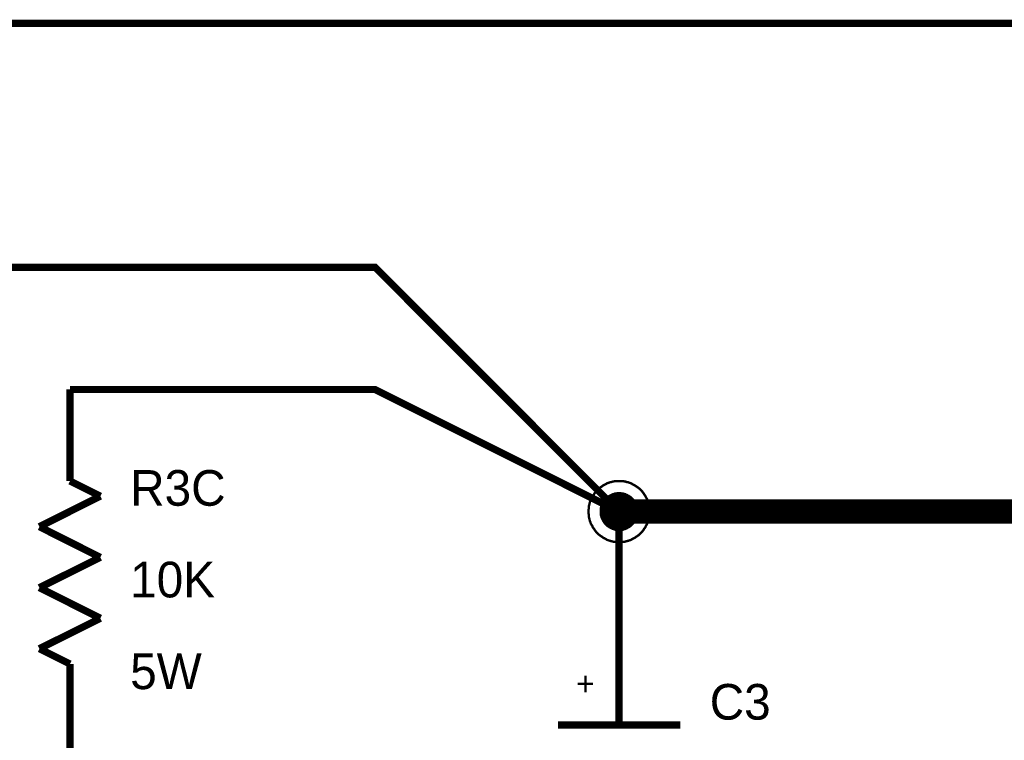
# Model space of a CAD drawing. Extents: x 0 to 22, y 0 to 17.
# Tile 21 of 62: x 6.6 to 8.2, y 12.2 to 13.4. Entities that reach past the tile are written whole.
import ezdxf

# ---------------------------------------------------------------- set-up
doc = ezdxf.new("R2010")
doc.units = 0
doc.layers.add('SHEET', color=255, linetype='CONTINUOUS')

msp = doc.modelspace()

# ---------------------------------------------------------------- linework, layer by layer
at = {"layer": 'SHEET'}
for points, const_width in [([(10.6002, 12.6999), (10.6002, 13.3998), (5.0005, 13.3998), (5.0005, 12.5997), (4.6007, 12.5997)], 0.0118), ([(6.0004, 12.7997), (6.0004, 13), (7.2006, 13), (7.6004, 12.5997)], 0.0118), ([(6.7005, 12.6498), (6.7005, 12.7999)], 0.0118), ([(7.6004, 12.5), (7.6004, 12.5997), (7.2006, 12.7997), (6.7007, 12.7997)], 0.0118), ([(6.7503, 12.625), (6.7005, 12.6498)], 0.0118), ([(7.5503, 12.5997), (7.5503, 12.6023), (7.5508, 12.6048), (7.5508, 12.6073), (7.5512, 12.6098), (7.552, 12.6123), (7.5524, 12.6148), (7.5533, 12.6169), (7.5541, 12.6194), (7.5554, 12.6215), (7.5566, 12.6235), (7.5574, 12.6256), (7.5591, 12.6277), (7.5604, 12.6298), (7.5616, 12.6315), (7.5633, 12.6336), (7.565, 12.6352), (7.5666, 12.6369), (7.5687, 12.6386), (7.5704, 12.6398), (7.5725, 12.6411), (7.5746, 12.6427), (7.5766, 12.6436), (7.5787, 12.6448), (7.5808, 12.6461), (7.5833, 12.6469), (7.5854, 12.6477), (7.5879, 12.6482), (7.5904, 12.649), (7.5929, 12.6494), (7.5954, 12.6494), (7.5979, 12.6498), (7.6004, 12.6498)], 0.0039), ([(7.5503, 12.5997), (7.5503, 12.6023), (7.5508, 12.6048), (7.5508, 12.6073), (7.5512, 12.6098), (7.552, 12.6123), (7.5524, 12.6148), (7.5533, 12.6169), (7.5541, 12.6194), (7.5554, 12.6215), (7.5566, 12.6235), (7.5574, 12.6256), (7.5591, 12.6277), (7.5604, 12.6298), (7.5616, 12.6315), (7.5633, 12.6336), (7.565, 12.6352), (7.5666, 12.6369), (7.5687, 12.6386), (7.5704, 12.6398), (7.5725, 12.6411), (7.5746, 12.6427), (7.5766, 12.6436), (7.5787, 12.6448), (7.5808, 12.6461), (7.5833, 12.6469), (7.5854, 12.6477), (7.5879, 12.6482), (7.5904, 12.649), (7.5929, 12.6494), (7.5954, 12.6494), (7.5979, 12.6498), (7.6004, 12.6498)], 0.0039), ([(7.5503, 12.5997), (7.5503, 12.6023), (7.5508, 12.6048), (7.5508, 12.6073), (7.5512, 12.6098), (7.552, 12.6123), (7.5524, 12.6148), (7.5533, 12.6169), (7.5541, 12.6194), (7.5554, 12.6215), (7.5566, 12.6235), (7.5574, 12.6256), (7.5591, 12.6277), (7.5604, 12.6298), (7.5616, 12.6315), (7.5633, 12.6336), (7.565, 12.6352), (7.5666, 12.6369), (7.5687, 12.6386), (7.5704, 12.6398), (7.5725, 12.6411), (7.5746, 12.6427), (7.5766, 12.6436), (7.5787, 12.6448), (7.5808, 12.6461), (7.5833, 12.6469), (7.5854, 12.6477), (7.5879, 12.6482), (7.5904, 12.649), (7.5929, 12.6494), (7.5954, 12.6494), (7.5979, 12.6498), (7.6004, 12.6498)], 0.0039), ([(7.5503, 12.5997), (7.5503, 12.6023), (7.5508, 12.6048), (7.5508, 12.6073), (7.5512, 12.6098), (7.552, 12.6123), (7.5524, 12.6148), (7.5533, 12.6169), (7.5541, 12.6194), (7.5554, 12.6215), (7.5566, 12.6235), (7.5574, 12.6256), (7.5591, 12.6277), (7.5604, 12.6298), (7.5616, 12.6315), (7.5633, 12.6336), (7.565, 12.6352), (7.5666, 12.6369), (7.5687, 12.6386), (7.5704, 12.6398), (7.5725, 12.6411), (7.5746, 12.6427), (7.5766, 12.6436), (7.5787, 12.6448), (7.5808, 12.6461), (7.5833, 12.6469), (7.5854, 12.6477), (7.5879, 12.6482), (7.5904, 12.649), (7.5929, 12.6494), (7.5954, 12.6494), (7.5979, 12.6498), (7.6004, 12.6498)], 0.0039), ([(7.5503, 12.5997), (7.5503, 12.6023), (7.5508, 12.6048), (7.5508, 12.6073), (7.5512, 12.6098), (7.552, 12.6123), (7.5524, 12.6148), (7.5533, 12.6169), (7.5541, 12.6194), (7.5554, 12.6215), (7.5566, 12.6235), (7.5574, 12.6256), (7.5591, 12.6277), (7.5604, 12.6298), (7.5616, 12.6315), (7.5633, 12.6336), (7.565, 12.6352), (7.5666, 12.6369), (7.5687, 12.6386), (7.5704, 12.6398), (7.5725, 12.6411), (7.5746, 12.6427), (7.5766, 12.6436), (7.5787, 12.6448), (7.5808, 12.6461), (7.5833, 12.6469), (7.5854, 12.6477), (7.5879, 12.6482), (7.5904, 12.649), (7.5929, 12.6494), (7.5954, 12.6494), (7.5979, 12.6498), (7.6004, 12.6498)], 0.0039), ([(7.5503, 12.5997), (7.5503, 12.6023), (7.5508, 12.6048), (7.5508, 12.6073), (7.5512, 12.6098), (7.552, 12.6123), (7.5524, 12.6148), (7.5533, 12.6169), (7.5541, 12.6194), (7.5554, 12.6215), (7.5566, 12.6235), (7.5574, 12.6256), (7.5591, 12.6277), (7.5604, 12.6298), (7.5616, 12.6315), (7.5633, 12.6336), (7.565, 12.6352), (7.5666, 12.6369), (7.5687, 12.6386), (7.5704, 12.6398), (7.5725, 12.6411), (7.5746, 12.6427), (7.5766, 12.6436), (7.5787, 12.6448), (7.5808, 12.6461), (7.5833, 12.6469), (7.5854, 12.6477), (7.5879, 12.6482), (7.5904, 12.649), (7.5929, 12.6494), (7.5954, 12.6494), (7.5979, 12.6498), (7.6004, 12.6498)], 0.0039), ([(7.6004, 12.6498), (7.6004, 12.6498)], 0.0039), ([(7.6004, 12.6498), (7.6029, 12.6498), (7.6054, 12.6494), (7.6079, 12.6494), (7.6104, 12.649), (7.6129, 12.6482), (7.6154, 12.6477), (7.6175, 12.6469), (7.62, 12.6461), (7.6221, 12.6448), (7.6242, 12.6436), (7.6263, 12.6427), (7.6284, 12.6411), (7.6305, 12.6398), (7.6321, 12.6386), (7.6342, 12.6369), (7.6359, 12.6352), (7.6376, 12.6336), (7.6392, 12.6315), (7.6405, 12.6298), (7.6417, 12.6277), (7.6434, 12.6256), (7.6442, 12.6235), (7.6455, 12.6215), (7.6467, 12.6194), (7.6476, 12.6169), (7.6484, 12.6148), (7.6488, 12.6123), (7.6497, 12.6098), (7.6501, 12.6073), (7.6501, 12.6048), (7.6505, 12.6023), (7.6505, 12.5997)], 0.0039), ([(7.6004, 12.6498), (7.6004, 12.6498)], 0.0039), ([(7.6004, 12.6498), (7.6029, 12.6498), (7.6054, 12.6494), (7.6079, 12.6494), (7.6104, 12.649), (7.6129, 12.6482), (7.6154, 12.6477), (7.6175, 12.6469), (7.62, 12.6461), (7.6221, 12.6448), (7.6242, 12.6436), (7.6263, 12.6427), (7.6284, 12.6411), (7.6305, 12.6398), (7.6321, 12.6386), (7.6342, 12.6369), (7.6359, 12.6352), (7.6376, 12.6336), (7.6392, 12.6315), (7.6405, 12.6298), (7.6417, 12.6277), (7.6434, 12.6256), (7.6442, 12.6235), (7.6455, 12.6215), (7.6467, 12.6194), (7.6476, 12.6169), (7.6484, 12.6148), (7.6488, 12.6123), (7.6497, 12.6098), (7.6501, 12.6073), (7.6501, 12.6048), (7.6505, 12.6023), (7.6505, 12.5997)], 0.0039), ([(7.6004, 12.6498), (7.6004, 12.6498)], 0.0039), ([(7.6004, 12.6498), (7.6029, 12.6498), (7.6054, 12.6494), (7.6079, 12.6494), (7.6104, 12.649), (7.6129, 12.6482), (7.6154, 12.6477), (7.6175, 12.6469), (7.62, 12.6461), (7.6221, 12.6448), (7.6242, 12.6436), (7.6263, 12.6427), (7.6284, 12.6411), (7.6305, 12.6398), (7.6321, 12.6386), (7.6342, 12.6369), (7.6359, 12.6352), (7.6376, 12.6336), (7.6392, 12.6315), (7.6405, 12.6298), (7.6417, 12.6277), (7.6434, 12.6256), (7.6442, 12.6235), (7.6455, 12.6215), (7.6467, 12.6194), (7.6476, 12.6169), (7.6484, 12.6148), (7.6488, 12.6123), (7.6497, 12.6098), (7.6501, 12.6073), (7.6501, 12.6048), (7.6505, 12.6023), (7.6505, 12.5997)], 0.0039), ([(7.6004, 12.6498), (7.6004, 12.6498)], 0.0039), ([(7.6004, 12.6498), (7.6029, 12.6498), (7.6054, 12.6494), (7.6079, 12.6494), (7.6104, 12.649), (7.6129, 12.6482), (7.6154, 12.6477), (7.6175, 12.6469), (7.62, 12.6461), (7.6221, 12.6448), (7.6242, 12.6436), (7.6263, 12.6427), (7.6284, 12.6411), (7.6305, 12.6398), (7.6321, 12.6386), (7.6342, 12.6369), (7.6359, 12.6352), (7.6376, 12.6336), (7.6392, 12.6315), (7.6405, 12.6298), (7.6417, 12.6277), (7.6434, 12.6256), (7.6442, 12.6235), (7.6455, 12.6215), (7.6467, 12.6194), (7.6476, 12.6169), (7.6484, 12.6148), (7.6488, 12.6123), (7.6497, 12.6098), (7.6501, 12.6073), (7.6501, 12.6048), (7.6505, 12.6023), (7.6505, 12.5997)], 0.0039), ([(7.6004, 12.6498), (7.6004, 12.6498)], 0.0039), ([(7.6004, 12.6498), (7.6029, 12.6498), (7.6054, 12.6494), (7.6079, 12.6494), (7.6104, 12.649), (7.6129, 12.6482), (7.6154, 12.6477), (7.6175, 12.6469), (7.62, 12.6461), (7.6221, 12.6448), (7.6242, 12.6436), (7.6263, 12.6427), (7.6284, 12.6411), (7.6305, 12.6398), (7.6321, 12.6386), (7.6342, 12.6369), (7.6359, 12.6352), (7.6376, 12.6336), (7.6392, 12.6315), (7.6405, 12.6298), (7.6417, 12.6277), (7.6434, 12.6256), (7.6442, 12.6235), (7.6455, 12.6215), (7.6467, 12.6194), (7.6476, 12.6169), (7.6484, 12.6148), (7.6488, 12.6123), (7.6497, 12.6098), (7.6501, 12.6073), (7.6501, 12.6048), (7.6505, 12.6023), (7.6505, 12.5997)], 0.0039), ([(7.6004, 12.6498), (7.6004, 12.6498)], 0.0039), ([(7.6004, 12.6498), (7.6029, 12.6498), (7.6054, 12.6494), (7.6079, 12.6494), (7.6104, 12.649), (7.6129, 12.6482), (7.6154, 12.6477), (7.6175, 12.6469), (7.62, 12.6461), (7.6221, 12.6448), (7.6242, 12.6436), (7.6263, 12.6427), (7.6284, 12.6411), (7.6305, 12.6398), (7.6321, 12.6386), (7.6342, 12.6369), (7.6359, 12.6352), (7.6376, 12.6336), (7.6392, 12.6315), (7.6405, 12.6298), (7.6417, 12.6277), (7.6434, 12.6256), (7.6442, 12.6235), (7.6455, 12.6215), (7.6467, 12.6194), (7.6476, 12.6169), (7.6484, 12.6148), (7.6488, 12.6123), (7.6497, 12.6098), (7.6501, 12.6073), (7.6501, 12.6048), (7.6505, 12.6023), (7.6505, 12.5997)], 0.0039), ([(6.6504, 12.5749), (6.7503, 12.625)], 0.0118), ([(7.5704, 12.5997), (7.5704, 12.6014), (7.5704, 12.6027), (7.5708, 12.6043), (7.5708, 12.606), (7.5712, 12.6073), (7.5716, 12.6085), (7.572, 12.6102), (7.5729, 12.6114), (7.5733, 12.6127), (7.5741, 12.6139), (7.5746, 12.6152), (7.5754, 12.6164), (7.5762, 12.6177), (7.5771, 12.6189), (7.5783, 12.6202), (7.5791, 12.621), (7.58, 12.6219), (7.5812, 12.6231), (7.5825, 12.624), (7.5837, 12.6248), (7.585, 12.6256), (7.5862, 12.626), (7.5875, 12.6269), (7.5887, 12.6273), (7.59, 12.6281), (7.5917, 12.6285), (7.5929, 12.629), (7.5942, 12.6294), (7.5958, 12.6294), (7.5975, 12.6298), (7.5988, 12.6298), (7.6004, 12.6298)], 0.0039), ([(7.5704, 12.5997), (7.5704, 12.6014), (7.5704, 12.6027), (7.5708, 12.6043), (7.5708, 12.606), (7.5712, 12.6073), (7.5716, 12.6085), (7.572, 12.6102), (7.5729, 12.6114), (7.5733, 12.6127), (7.5741, 12.6139), (7.5746, 12.6152), (7.5754, 12.6164), (7.5762, 12.6177), (7.5771, 12.6189), (7.5783, 12.6202), (7.5791, 12.621), (7.58, 12.6219), (7.5812, 12.6231), (7.5825, 12.624), (7.5837, 12.6248), (7.585, 12.6256), (7.5862, 12.626), (7.5875, 12.6269), (7.5887, 12.6273), (7.59, 12.6281), (7.5917, 12.6285), (7.5929, 12.629), (7.5942, 12.6294), (7.5958, 12.6294), (7.5975, 12.6298), (7.5988, 12.6298), (7.6004, 12.6298)], 0.0039), ([(7.5704, 12.5997), (7.5704, 12.6014), (7.5704, 12.6027), (7.5708, 12.6043), (7.5708, 12.606), (7.5712, 12.6073), (7.5716, 12.6085), (7.572, 12.6102), (7.5729, 12.6114), (7.5733, 12.6127), (7.5741, 12.6139), (7.5746, 12.6152), (7.5754, 12.6164), (7.5762, 12.6177), (7.5771, 12.6189), (7.5783, 12.6202), (7.5791, 12.621), (7.58, 12.6219), (7.5812, 12.6231), (7.5825, 12.624), (7.5837, 12.6248), (7.585, 12.6256), (7.5862, 12.626), (7.5875, 12.6269), (7.5887, 12.6273), (7.59, 12.6281), (7.5917, 12.6285), (7.5929, 12.629), (7.5942, 12.6294), (7.5958, 12.6294), (7.5975, 12.6298), (7.5988, 12.6298), (7.6004, 12.6298)], 0.0039), ([(7.5704, 12.5997), (7.5704, 12.6014), (7.5704, 12.6027), (7.5708, 12.6043), (7.5708, 12.606), (7.5712, 12.6073), (7.5716, 12.6085), (7.572, 12.6102), (7.5729, 12.6114), (7.5733, 12.6127), (7.5741, 12.6139), (7.5746, 12.6152), (7.5754, 12.6164), (7.5762, 12.6177), (7.5771, 12.6189), (7.5783, 12.6202), (7.5791, 12.621), (7.58, 12.6219), (7.5812, 12.6231), (7.5825, 12.624), (7.5837, 12.6248), (7.585, 12.6256), (7.5862, 12.626), (7.5875, 12.6269), (7.5887, 12.6273), (7.59, 12.6281), (7.5917, 12.6285), (7.5929, 12.629), (7.5942, 12.6294), (7.5958, 12.6294), (7.5975, 12.6298), (7.5988, 12.6298), (7.6004, 12.6298)], 0.0039), ([(7.5704, 12.5997), (7.5704, 12.6014), (7.5704, 12.6027), (7.5708, 12.6043), (7.5708, 12.606), (7.5712, 12.6073), (7.5716, 12.6085), (7.572, 12.6102), (7.5729, 12.6114), (7.5733, 12.6127), (7.5741, 12.6139), (7.5746, 12.6152), (7.5754, 12.6164), (7.5762, 12.6177), (7.5771, 12.6189), (7.5783, 12.6202), (7.5791, 12.621), (7.58, 12.6219), (7.5812, 12.6231), (7.5825, 12.624), (7.5837, 12.6248), (7.585, 12.6256), (7.5862, 12.626), (7.5875, 12.6269), (7.5887, 12.6273), (7.59, 12.6281), (7.5917, 12.6285), (7.5929, 12.629), (7.5942, 12.6294), (7.5958, 12.6294), (7.5975, 12.6298), (7.5988, 12.6298), (7.6004, 12.6298)], 0.0039), ([(7.5704, 12.5997), (7.5704, 12.6014), (7.5704, 12.6027), (7.5708, 12.6043), (7.5708, 12.606), (7.5712, 12.6073), (7.5716, 12.6085), (7.572, 12.6102), (7.5729, 12.6114), (7.5733, 12.6127), (7.5741, 12.6139), (7.5746, 12.6152), (7.5754, 12.6164), (7.5762, 12.6177), (7.5771, 12.6189), (7.5783, 12.6202), (7.5791, 12.621), (7.58, 12.6219), (7.5812, 12.6231), (7.5825, 12.624), (7.5837, 12.6248), (7.585, 12.6256), (7.5862, 12.626), (7.5875, 12.6269), (7.5887, 12.6273), (7.59, 12.6281), (7.5917, 12.6285), (7.5929, 12.629), (7.5942, 12.6294), (7.5958, 12.6294), (7.5975, 12.6298), (7.5988, 12.6298), (7.6004, 12.6298)], 0.0039), ([(7.6004, 12.5997), (8.5002, 12.5997), (9.4004, 12.5997), (10.3001, 12.5997), (12.6, 12.5997)], 0.04), ([(7.6004, 12.6298), (7.6004, 12.6298)], 0.0039), ([(7.6004, 12.6298), (7.6021, 12.6298), (7.6033, 12.6298), (7.605, 12.6294), (7.6067, 12.6294), (7.6079, 12.629), (7.6092, 12.6285), (7.6109, 12.6281), (7.6121, 12.6273), (7.6134, 12.6269), (7.6146, 12.626), (7.6159, 12.6256), (7.6171, 12.6248), (7.6184, 12.624), (7.6196, 12.6231), (7.6209, 12.6219), (7.6217, 12.621), (7.6225, 12.6202), (7.6238, 12.6189), (7.6246, 12.6177), (7.6255, 12.6164), (7.6263, 12.6152), (7.6267, 12.6139), (7.6276, 12.6127), (7.628, 12.6114), (7.6288, 12.6102), (7.6292, 12.6085), (7.6296, 12.6073), (7.6301, 12.606), (7.6301, 12.6043), (7.6305, 12.6027), (7.6305, 12.6014), (7.6305, 12.5997)], 0.0039), ([(7.6004, 12.6298), (7.6004, 12.6298)], 0.0039), ([(7.6004, 12.6298), (7.6021, 12.6298), (7.6033, 12.6298), (7.605, 12.6294), (7.6067, 12.6294), (7.6079, 12.629), (7.6092, 12.6285), (7.6109, 12.6281), (7.6121, 12.6273), (7.6134, 12.6269), (7.6146, 12.626), (7.6159, 12.6256), (7.6171, 12.6248), (7.6184, 12.624), (7.6196, 12.6231), (7.6209, 12.6219), (7.6217, 12.621), (7.6225, 12.6202), (7.6238, 12.6189), (7.6246, 12.6177), (7.6255, 12.6164), (7.6263, 12.6152), (7.6267, 12.6139), (7.6276, 12.6127), (7.628, 12.6114), (7.6288, 12.6102), (7.6292, 12.6085), (7.6296, 12.6073), (7.6301, 12.606), (7.6301, 12.6043), (7.6305, 12.6027), (7.6305, 12.6014), (7.6305, 12.5997)], 0.0039), ([(7.6004, 12.6298), (7.6004, 12.6298)], 0.0039), ([(7.6004, 12.6298), (7.6021, 12.6298), (7.6033, 12.6298), (7.605, 12.6294), (7.6067, 12.6294), (7.6079, 12.629), (7.6092, 12.6285), (7.6109, 12.6281), (7.6121, 12.6273), (7.6134, 12.6269), (7.6146, 12.626), (7.6159, 12.6256), (7.6171, 12.6248), (7.6184, 12.624), (7.6196, 12.6231), (7.6209, 12.6219), (7.6217, 12.621), (7.6225, 12.6202), (7.6238, 12.6189), (7.6246, 12.6177), (7.6255, 12.6164), (7.6263, 12.6152), (7.6267, 12.6139), (7.6276, 12.6127), (7.628, 12.6114), (7.6288, 12.6102), (7.6292, 12.6085), (7.6296, 12.6073), (7.6301, 12.606), (7.6301, 12.6043), (7.6305, 12.6027), (7.6305, 12.6014), (7.6305, 12.5997)], 0.0039), ([(7.6004, 12.6298), (7.6004, 12.6298)], 0.0039), ([(7.6004, 12.6298), (7.6021, 12.6298), (7.6033, 12.6298), (7.605, 12.6294), (7.6067, 12.6294), (7.6079, 12.629), (7.6092, 12.6285), (7.6109, 12.6281), (7.6121, 12.6273), (7.6134, 12.6269), (7.6146, 12.626), (7.6159, 12.6256), (7.6171, 12.6248), (7.6184, 12.624), (7.6196, 12.6231), (7.6209, 12.6219), (7.6217, 12.621), (7.6225, 12.6202), (7.6238, 12.6189), (7.6246, 12.6177), (7.6255, 12.6164), (7.6263, 12.6152), (7.6267, 12.6139), (7.6276, 12.6127), (7.628, 12.6114), (7.6288, 12.6102), (7.6292, 12.6085), (7.6296, 12.6073), (7.6301, 12.606), (7.6301, 12.6043), (7.6305, 12.6027), (7.6305, 12.6014), (7.6305, 12.5997)], 0.0039), ([(7.6004, 12.6298), (7.6004, 12.6298)], 0.0039), ([(7.6004, 12.6298), (7.6021, 12.6298), (7.6033, 12.6298), (7.605, 12.6294), (7.6067, 12.6294), (7.6079, 12.629), (7.6092, 12.6285), (7.6109, 12.6281), (7.6121, 12.6273), (7.6134, 12.6269), (7.6146, 12.626), (7.6159, 12.6256), (7.6171, 12.6248), (7.6184, 12.624), (7.6196, 12.6231), (7.6209, 12.6219), (7.6217, 12.621), (7.6225, 12.6202), (7.6238, 12.6189), (7.6246, 12.6177), (7.6255, 12.6164), (7.6263, 12.6152), (7.6267, 12.6139), (7.6276, 12.6127), (7.628, 12.6114), (7.6288, 12.6102), (7.6292, 12.6085), (7.6296, 12.6073), (7.6301, 12.606), (7.6301, 12.6043), (7.6305, 12.6027), (7.6305, 12.6014), (7.6305, 12.5997)], 0.0039), ([(7.6004, 12.6298), (7.6004, 12.6298)], 0.0039), ([(7.6004, 12.6298), (7.6021, 12.6298), (7.6033, 12.6298), (7.605, 12.6294), (7.6067, 12.6294), (7.6079, 12.629), (7.6092, 12.6285), (7.6109, 12.6281), (7.6121, 12.6273), (7.6134, 12.6269), (7.6146, 12.626), (7.6159, 12.6256), (7.6171, 12.6248), (7.6184, 12.624), (7.6196, 12.6231), (7.6209, 12.6219), (7.6217, 12.621), (7.6225, 12.6202), (7.6238, 12.6189), (7.6246, 12.6177), (7.6255, 12.6164), (7.6263, 12.6152), (7.6267, 12.6139), (7.6276, 12.6127), (7.628, 12.6114), (7.6288, 12.6102), (7.6292, 12.6085), (7.6296, 12.6073), (7.6301, 12.606), (7.6301, 12.6043), (7.6305, 12.6027), (7.6305, 12.6014), (7.6305, 12.5997)], 0.0039), ([(7.6004, 12.5497), (7.5979, 12.5497), (7.5954, 12.5501), (7.5929, 12.5501), (7.5904, 12.5505), (7.5879, 12.5513), (7.5854, 12.5518), (7.5833, 12.5526), (7.5808, 12.5534), (7.5787, 12.5547), (7.5766, 12.5559), (7.5746, 12.5568), (7.5725, 12.5584), (7.5704, 12.5597), (7.5687, 12.5609), (7.5666, 12.5626), (7.565, 12.5643), (7.5633, 12.5659), (7.5616, 12.568), (7.5604, 12.5697), (7.5591, 12.5718), (7.5574, 12.5739), (7.5566, 12.576), (7.5554, 12.578), (7.5541, 12.5801), (7.5533, 12.5826), (7.5524, 12.5847), (7.552, 12.5872), (7.5512, 12.5897), (7.5508, 12.5922), (7.5508, 12.5947), (7.5503, 12.5972), (7.5503, 12.5997)], 0.0039), ([(7.5503, 12.5997), (7.5503, 12.5997)], 0.0039), ([(7.6004, 12.5497), (7.5979, 12.5497), (7.5954, 12.5501), (7.5929, 12.5501), (7.5904, 12.5505), (7.5879, 12.5513), (7.5854, 12.5518), (7.5833, 12.5526), (7.5808, 12.5534), (7.5787, 12.5547), (7.5766, 12.5559), (7.5746, 12.5568), (7.5725, 12.5584), (7.5704, 12.5597), (7.5687, 12.5609), (7.5666, 12.5626), (7.565, 12.5643), (7.5633, 12.5659), (7.5616, 12.568), (7.5604, 12.5697), (7.5591, 12.5718), (7.5574, 12.5739), (7.5566, 12.576), (7.5554, 12.578), (7.5541, 12.5801), (7.5533, 12.5826), (7.5524, 12.5847), (7.552, 12.5872), (7.5512, 12.5897), (7.5508, 12.5922), (7.5508, 12.5947), (7.5503, 12.5972), (7.5503, 12.5997)], 0.0039), ([(7.5503, 12.5997), (7.5503, 12.5997)], 0.0039), ([(7.6004, 12.5497), (7.5979, 12.5497), (7.5954, 12.5501), (7.5929, 12.5501), (7.5904, 12.5505), (7.5879, 12.5513), (7.5854, 12.5518), (7.5833, 12.5526), (7.5808, 12.5534), (7.5787, 12.5547), (7.5766, 12.5559), (7.5746, 12.5568), (7.5725, 12.5584), (7.5704, 12.5597), (7.5687, 12.5609), (7.5666, 12.5626), (7.565, 12.5643), (7.5633, 12.5659), (7.5616, 12.568), (7.5604, 12.5697), (7.5591, 12.5718), (7.5574, 12.5739), (7.5566, 12.576), (7.5554, 12.578), (7.5541, 12.5801), (7.5533, 12.5826), (7.5524, 12.5847), (7.552, 12.5872), (7.5512, 12.5897), (7.5508, 12.5922), (7.5508, 12.5947), (7.5503, 12.5972), (7.5503, 12.5997)], 0.0039), ([(7.5503, 12.5997), (7.5503, 12.5997)], 0.0039), ([(7.6004, 12.5497), (7.5979, 12.5497), (7.5954, 12.5501), (7.5929, 12.5501), (7.5904, 12.5505), (7.5879, 12.5513), (7.5854, 12.5518), (7.5833, 12.5526), (7.5808, 12.5534), (7.5787, 12.5547), (7.5766, 12.5559), (7.5746, 12.5568), (7.5725, 12.5584), (7.5704, 12.5597), (7.5687, 12.5609), (7.5666, 12.5626), (7.565, 12.5643), (7.5633, 12.5659), (7.5616, 12.568), (7.5604, 12.5697), (7.5591, 12.5718), (7.5574, 12.5739), (7.5566, 12.576), (7.5554, 12.578), (7.5541, 12.5801), (7.5533, 12.5826), (7.5524, 12.5847), (7.552, 12.5872), (7.5512, 12.5897), (7.5508, 12.5922), (7.5508, 12.5947), (7.5503, 12.5972), (7.5503, 12.5997)], 0.0039), ([(7.5503, 12.5997), (7.5503, 12.5997)], 0.0039), ([(7.6004, 12.5497), (7.5979, 12.5497), (7.5954, 12.5501), (7.5929, 12.5501), (7.5904, 12.5505), (7.5879, 12.5513), (7.5854, 12.5518), (7.5833, 12.5526), (7.5808, 12.5534), (7.5787, 12.5547), (7.5766, 12.5559), (7.5746, 12.5568), (7.5725, 12.5584), (7.5704, 12.5597), (7.5687, 12.5609), (7.5666, 12.5626), (7.565, 12.5643), (7.5633, 12.5659), (7.5616, 12.568), (7.5604, 12.5697), (7.5591, 12.5718), (7.5574, 12.5739), (7.5566, 12.576), (7.5554, 12.578), (7.5541, 12.5801), (7.5533, 12.5826), (7.5524, 12.5847), (7.552, 12.5872), (7.5512, 12.5897), (7.5508, 12.5922), (7.5508, 12.5947), (7.5503, 12.5972), (7.5503, 12.5997)], 0.0039), ([(7.5503, 12.5997), (7.5503, 12.5997)], 0.0039), ([(7.6004, 12.5497), (7.5979, 12.5497), (7.5954, 12.5501), (7.5929, 12.5501), (7.5904, 12.5505), (7.5879, 12.5513), (7.5854, 12.5518), (7.5833, 12.5526), (7.5808, 12.5534), (7.5787, 12.5547), (7.5766, 12.5559), (7.5746, 12.5568), (7.5725, 12.5584), (7.5704, 12.5597), (7.5687, 12.5609), (7.5666, 12.5626), (7.565, 12.5643), (7.5633, 12.5659), (7.5616, 12.568), (7.5604, 12.5697), (7.5591, 12.5718), (7.5574, 12.5739), (7.5566, 12.576), (7.5554, 12.578), (7.5541, 12.5801), (7.5533, 12.5826), (7.5524, 12.5847), (7.552, 12.5872), (7.5512, 12.5897), (7.5508, 12.5922), (7.5508, 12.5947), (7.5503, 12.5972), (7.5503, 12.5997)], 0.0039), ([(7.5503, 12.5997), (7.5503, 12.5997)], 0.0039), ([(7.6004, 12.5697), (7.5988, 12.5697), (7.5975, 12.5697), (7.5958, 12.5701), (7.5942, 12.5701), (7.5929, 12.5705), (7.5917, 12.571), (7.59, 12.5714), (7.5887, 12.5722), (7.5875, 12.5726), (7.5862, 12.5735), (7.585, 12.5739), (7.5837, 12.5747), (7.5825, 12.5755), (7.5812, 12.5764), (7.58, 12.5776), (7.5791, 12.5785), (7.5783, 12.5793), (7.5771, 12.5806), (7.5762, 12.5818), (7.5754, 12.5831), (7.5746, 12.5843), (7.5741, 12.5856), (7.5733, 12.5868), (7.5729, 12.5881), (7.572, 12.5893), (7.5716, 12.591), (7.5712, 12.5922), (7.5708, 12.5935), (7.5708, 12.5952), (7.5704, 12.5968), (7.5704, 12.5981), (7.5704, 12.5997)], 0.0039), ([(7.5704, 12.5997), (7.5704, 12.5997)], 0.0039), ([(7.6004, 12.5697), (7.5988, 12.5697), (7.5975, 12.5697), (7.5958, 12.5701), (7.5942, 12.5701), (7.5929, 12.5705), (7.5917, 12.571), (7.59, 12.5714), (7.5887, 12.5722), (7.5875, 12.5726), (7.5862, 12.5735), (7.585, 12.5739), (7.5837, 12.5747), (7.5825, 12.5755), (7.5812, 12.5764), (7.58, 12.5776), (7.5791, 12.5785), (7.5783, 12.5793), (7.5771, 12.5806), (7.5762, 12.5818), (7.5754, 12.5831), (7.5746, 12.5843), (7.5741, 12.5856), (7.5733, 12.5868), (7.5729, 12.5881), (7.572, 12.5893), (7.5716, 12.591), (7.5712, 12.5922), (7.5708, 12.5935), (7.5708, 12.5952), (7.5704, 12.5968), (7.5704, 12.5981), (7.5704, 12.5997)], 0.0039), ([(7.5704, 12.5997), (7.5704, 12.5997)], 0.0039), ([(7.6004, 12.5697), (7.5988, 12.5697), (7.5975, 12.5697), (7.5958, 12.5701), (7.5942, 12.5701), (7.5929, 12.5705), (7.5917, 12.571), (7.59, 12.5714), (7.5887, 12.5722), (7.5875, 12.5726), (7.5862, 12.5735), (7.585, 12.5739), (7.5837, 12.5747), (7.5825, 12.5755), (7.5812, 12.5764), (7.58, 12.5776), (7.5791, 12.5785), (7.5783, 12.5793), (7.5771, 12.5806), (7.5762, 12.5818), (7.5754, 12.5831), (7.5746, 12.5843), (7.5741, 12.5856), (7.5733, 12.5868), (7.5729, 12.5881), (7.572, 12.5893), (7.5716, 12.591), (7.5712, 12.5922), (7.5708, 12.5935), (7.5708, 12.5952), (7.5704, 12.5968), (7.5704, 12.5981), (7.5704, 12.5997)], 0.0039), ([(7.5704, 12.5997), (7.5704, 12.5997)], 0.0039), ([(7.6004, 12.5697), (7.5988, 12.5697), (7.5975, 12.5697), (7.5958, 12.5701), (7.5942, 12.5701), (7.5929, 12.5705), (7.5917, 12.571), (7.59, 12.5714), (7.5887, 12.5722), (7.5875, 12.5726), (7.5862, 12.5735), (7.585, 12.5739), (7.5837, 12.5747), (7.5825, 12.5755), (7.5812, 12.5764), (7.58, 12.5776), (7.5791, 12.5785), (7.5783, 12.5793), (7.5771, 12.5806), (7.5762, 12.5818), (7.5754, 12.5831), (7.5746, 12.5843), (7.5741, 12.5856), (7.5733, 12.5868), (7.5729, 12.5881), (7.572, 12.5893), (7.5716, 12.591), (7.5712, 12.5922), (7.5708, 12.5935), (7.5708, 12.5952), (7.5704, 12.5968), (7.5704, 12.5981), (7.5704, 12.5997)], 0.0039), ([(7.5704, 12.5997), (7.5704, 12.5997)], 0.0039), ([(7.6004, 12.5697), (7.5988, 12.5697), (7.5975, 12.5697), (7.5958, 12.5701), (7.5942, 12.5701), (7.5929, 12.5705), (7.5917, 12.571), (7.59, 12.5714), (7.5887, 12.5722), (7.5875, 12.5726), (7.5862, 12.5735), (7.585, 12.5739), (7.5837, 12.5747), (7.5825, 12.5755), (7.5812, 12.5764), (7.58, 12.5776), (7.5791, 12.5785), (7.5783, 12.5793), (7.5771, 12.5806), (7.5762, 12.5818), (7.5754, 12.5831), (7.5746, 12.5843), (7.5741, 12.5856), (7.5733, 12.5868), (7.5729, 12.5881), (7.572, 12.5893), (7.5716, 12.591), (7.5712, 12.5922), (7.5708, 12.5935), (7.5708, 12.5952), (7.5704, 12.5968), (7.5704, 12.5981), (7.5704, 12.5997)], 0.0039), ([(7.5704, 12.5997), (7.5704, 12.5997)], 0.0039), ([(7.6004, 12.5697), (7.5988, 12.5697), (7.5975, 12.5697), (7.5958, 12.5701), (7.5942, 12.5701), (7.5929, 12.5705), (7.5917, 12.571), (7.59, 12.5714), (7.5887, 12.5722), (7.5875, 12.5726), (7.5862, 12.5735), (7.585, 12.5739), (7.5837, 12.5747), (7.5825, 12.5755), (7.5812, 12.5764), (7.58, 12.5776), (7.5791, 12.5785), (7.5783, 12.5793), (7.5771, 12.5806), (7.5762, 12.5818), (7.5754, 12.5831), (7.5746, 12.5843), (7.5741, 12.5856), (7.5733, 12.5868), (7.5729, 12.5881), (7.572, 12.5893), (7.5716, 12.591), (7.5712, 12.5922), (7.5708, 12.5935), (7.5708, 12.5952), (7.5704, 12.5968), (7.5704, 12.5981), (7.5704, 12.5997)], 0.0039), ([(7.5704, 12.5997), (7.5704, 12.5997)], 0.0039), ([(7.6505, 12.5997), (7.6505, 12.5972), (7.6501, 12.5947), (7.6501, 12.5922), (7.6497, 12.5897), (7.6488, 12.5872), (7.6484, 12.5847), (7.6476, 12.5826), (7.6467, 12.5801), (7.6455, 12.578), (7.6442, 12.576), (7.6434, 12.5739), (7.6417, 12.5718), (7.6405, 12.5697), (7.6392, 12.568), (7.6376, 12.5659), (7.6359, 12.5643), (7.6342, 12.5626), (7.6321, 12.5609), (7.6305, 12.5597), (7.6284, 12.5584), (7.6263, 12.5568), (7.6242, 12.5559), (7.6221, 12.5547), (7.62, 12.5534), (7.6175, 12.5526), (7.6154, 12.5518), (7.6129, 12.5513), (7.6104, 12.5505), (7.6079, 12.5501), (7.6054, 12.5501), (7.6029, 12.5497), (7.6004, 12.5497)], 0.0039), ([(7.6505, 12.5997), (7.6505, 12.5972), (7.6501, 12.5947), (7.6501, 12.5922), (7.6497, 12.5897), (7.6488, 12.5872), (7.6484, 12.5847), (7.6476, 12.5826), (7.6467, 12.5801), (7.6455, 12.578), (7.6442, 12.576), (7.6434, 12.5739), (7.6417, 12.5718), (7.6405, 12.5697), (7.6392, 12.568), (7.6376, 12.5659), (7.6359, 12.5643), (7.6342, 12.5626), (7.6321, 12.5609), (7.6305, 12.5597), (7.6284, 12.5584), (7.6263, 12.5568), (7.6242, 12.5559), (7.6221, 12.5547), (7.62, 12.5534), (7.6175, 12.5526), (7.6154, 12.5518), (7.6129, 12.5513), (7.6104, 12.5505), (7.6079, 12.5501), (7.6054, 12.5501), (7.6029, 12.5497), (7.6004, 12.5497)], 0.0039), ([(7.6505, 12.5997), (7.6505, 12.5972), (7.6501, 12.5947), (7.6501, 12.5922), (7.6497, 12.5897), (7.6488, 12.5872), (7.6484, 12.5847), (7.6476, 12.5826), (7.6467, 12.5801), (7.6455, 12.578), (7.6442, 12.576), (7.6434, 12.5739), (7.6417, 12.5718), (7.6405, 12.5697), (7.6392, 12.568), (7.6376, 12.5659), (7.6359, 12.5643), (7.6342, 12.5626), (7.6321, 12.5609), (7.6305, 12.5597), (7.6284, 12.5584), (7.6263, 12.5568), (7.6242, 12.5559), (7.6221, 12.5547), (7.62, 12.5534), (7.6175, 12.5526), (7.6154, 12.5518), (7.6129, 12.5513), (7.6104, 12.5505), (7.6079, 12.5501), (7.6054, 12.5501), (7.6029, 12.5497), (7.6004, 12.5497)], 0.0039), ([(7.6505, 12.5997), (7.6505, 12.5972), (7.6501, 12.5947), (7.6501, 12.5922), (7.6497, 12.5897), (7.6488, 12.5872), (7.6484, 12.5847), (7.6476, 12.5826), (7.6467, 12.5801), (7.6455, 12.578), (7.6442, 12.576), (7.6434, 12.5739), (7.6417, 12.5718), (7.6405, 12.5697), (7.6392, 12.568), (7.6376, 12.5659), (7.6359, 12.5643), (7.6342, 12.5626), (7.6321, 12.5609), (7.6305, 12.5597), (7.6284, 12.5584), (7.6263, 12.5568), (7.6242, 12.5559), (7.6221, 12.5547), (7.62, 12.5534), (7.6175, 12.5526), (7.6154, 12.5518), (7.6129, 12.5513), (7.6104, 12.5505), (7.6079, 12.5501), (7.6054, 12.5501), (7.6029, 12.5497), (7.6004, 12.5497)], 0.0039), ([(7.6505, 12.5997), (7.6505, 12.5972), (7.6501, 12.5947), (7.6501, 12.5922), (7.6497, 12.5897), (7.6488, 12.5872), (7.6484, 12.5847), (7.6476, 12.5826), (7.6467, 12.5801), (7.6455, 12.578), (7.6442, 12.576), (7.6434, 12.5739), (7.6417, 12.5718), (7.6405, 12.5697), (7.6392, 12.568), (7.6376, 12.5659), (7.6359, 12.5643), (7.6342, 12.5626), (7.6321, 12.5609), (7.6305, 12.5597), (7.6284, 12.5584), (7.6263, 12.5568), (7.6242, 12.5559), (7.6221, 12.5547), (7.62, 12.5534), (7.6175, 12.5526), (7.6154, 12.5518), (7.6129, 12.5513), (7.6104, 12.5505), (7.6079, 12.5501), (7.6054, 12.5501), (7.6029, 12.5497), (7.6004, 12.5497)], 0.0039), ([(7.6505, 12.5997), (7.6505, 12.5972), (7.6501, 12.5947), (7.6501, 12.5922), (7.6497, 12.5897), (7.6488, 12.5872), (7.6484, 12.5847), (7.6476, 12.5826), (7.6467, 12.5801), (7.6455, 12.578), (7.6442, 12.576), (7.6434, 12.5739), (7.6417, 12.5718), (7.6405, 12.5697), (7.6392, 12.568), (7.6376, 12.5659), (7.6359, 12.5643), (7.6342, 12.5626), (7.6321, 12.5609), (7.6305, 12.5597), (7.6284, 12.5584), (7.6263, 12.5568), (7.6242, 12.5559), (7.6221, 12.5547), (7.62, 12.5534), (7.6175, 12.5526), (7.6154, 12.5518), (7.6129, 12.5513), (7.6104, 12.5505), (7.6079, 12.5501), (7.6054, 12.5501), (7.6029, 12.5497), (7.6004, 12.5497)], 0.0039), ([(7.6305, 12.5997), (7.6305, 12.5981), (7.6305, 12.5968), (7.6301, 12.5952), (7.6301, 12.5935), (7.6296, 12.5922), (7.6292, 12.591), (7.6288, 12.5893), (7.628, 12.5881), (7.6276, 12.5868), (7.6267, 12.5856), (7.6263, 12.5843), (7.6255, 12.5831), (7.6246, 12.5818), (7.6238, 12.5806), (7.6225, 12.5793), (7.6217, 12.5785), (7.6209, 12.5776), (7.6196, 12.5764), (7.6184, 12.5755), (7.6171, 12.5747), (7.6159, 12.5739), (7.6146, 12.5735), (7.6134, 12.5726), (7.6121, 12.5722), (7.6109, 12.5714), (7.6092, 12.571), (7.6079, 12.5705), (7.6067, 12.5701), (7.605, 12.5701), (7.6033, 12.5697), (7.6021, 12.5697), (7.6004, 12.5697)], 0.0039), ([(7.6305, 12.5997), (7.6305, 12.5981), (7.6305, 12.5968), (7.6301, 12.5952), (7.6301, 12.5935), (7.6296, 12.5922), (7.6292, 12.591), (7.6288, 12.5893), (7.628, 12.5881), (7.6276, 12.5868), (7.6267, 12.5856), (7.6263, 12.5843), (7.6255, 12.5831), (7.6246, 12.5818), (7.6238, 12.5806), (7.6225, 12.5793), (7.6217, 12.5785), (7.6209, 12.5776), (7.6196, 12.5764), (7.6184, 12.5755), (7.6171, 12.5747), (7.6159, 12.5739), (7.6146, 12.5735), (7.6134, 12.5726), (7.6121, 12.5722), (7.6109, 12.5714), (7.6092, 12.571), (7.6079, 12.5705), (7.6067, 12.5701), (7.605, 12.5701), (7.6033, 12.5697), (7.6021, 12.5697), (7.6004, 12.5697)], 0.0039), ([(7.6305, 12.5997), (7.6305, 12.5981), (7.6305, 12.5968), (7.6301, 12.5952), (7.6301, 12.5935), (7.6296, 12.5922), (7.6292, 12.591), (7.6288, 12.5893), (7.628, 12.5881), (7.6276, 12.5868), (7.6267, 12.5856), (7.6263, 12.5843), (7.6255, 12.5831), (7.6246, 12.5818), (7.6238, 12.5806), (7.6225, 12.5793), (7.6217, 12.5785), (7.6209, 12.5776), (7.6196, 12.5764), (7.6184, 12.5755), (7.6171, 12.5747), (7.6159, 12.5739), (7.6146, 12.5735), (7.6134, 12.5726), (7.6121, 12.5722), (7.6109, 12.5714), (7.6092, 12.571), (7.6079, 12.5705), (7.6067, 12.5701), (7.605, 12.5701), (7.6033, 12.5697), (7.6021, 12.5697), (7.6004, 12.5697)], 0.0039), ([(7.6305, 12.5997), (7.6305, 12.5981), (7.6305, 12.5968), (7.6301, 12.5952), (7.6301, 12.5935), (7.6296, 12.5922), (7.6292, 12.591), (7.6288, 12.5893), (7.628, 12.5881), (7.6276, 12.5868), (7.6267, 12.5856), (7.6263, 12.5843), (7.6255, 12.5831), (7.6246, 12.5818), (7.6238, 12.5806), (7.6225, 12.5793), (7.6217, 12.5785), (7.6209, 12.5776), (7.6196, 12.5764), (7.6184, 12.5755), (7.6171, 12.5747), (7.6159, 12.5739), (7.6146, 12.5735), (7.6134, 12.5726), (7.6121, 12.5722), (7.6109, 12.5714), (7.6092, 12.571), (7.6079, 12.5705), (7.6067, 12.5701), (7.605, 12.5701), (7.6033, 12.5697), (7.6021, 12.5697), (7.6004, 12.5697)], 0.0039), ([(7.6305, 12.5997), (7.6305, 12.5981), (7.6305, 12.5968), (7.6301, 12.5952), (7.6301, 12.5935), (7.6296, 12.5922), (7.6292, 12.591), (7.6288, 12.5893), (7.628, 12.5881), (7.6276, 12.5868), (7.6267, 12.5856), (7.6263, 12.5843), (7.6255, 12.5831), (7.6246, 12.5818), (7.6238, 12.5806), (7.6225, 12.5793), (7.6217, 12.5785), (7.6209, 12.5776), (7.6196, 12.5764), (7.6184, 12.5755), (7.6171, 12.5747), (7.6159, 12.5739), (7.6146, 12.5735), (7.6134, 12.5726), (7.6121, 12.5722), (7.6109, 12.5714), (7.6092, 12.571), (7.6079, 12.5705), (7.6067, 12.5701), (7.605, 12.5701), (7.6033, 12.5697), (7.6021, 12.5697), (7.6004, 12.5697)], 0.0039), ([(7.6305, 12.5997), (7.6305, 12.5981), (7.6305, 12.5968), (7.6301, 12.5952), (7.6301, 12.5935), (7.6296, 12.5922), (7.6292, 12.591), (7.6288, 12.5893), (7.628, 12.5881), (7.6276, 12.5868), (7.6267, 12.5856), (7.6263, 12.5843), (7.6255, 12.5831), (7.6246, 12.5818), (7.6238, 12.5806), (7.6225, 12.5793), (7.6217, 12.5785), (7.6209, 12.5776), (7.6196, 12.5764), (7.6184, 12.5755), (7.6171, 12.5747), (7.6159, 12.5739), (7.6146, 12.5735), (7.6134, 12.5726), (7.6121, 12.5722), (7.6109, 12.5714), (7.6092, 12.571), (7.6079, 12.5705), (7.6067, 12.5701), (7.605, 12.5701), (7.6033, 12.5697), (7.6021, 12.5697), (7.6004, 12.5697)], 0.0039), ([(7.6305, 12.5997), (7.6305, 12.5997), (7.6305, 12.5997), (7.6305, 12.5997), (7.6305, 12.5997), (7.6305, 12.5997), (7.6305, 12.5997), (7.6305, 12.5997), (7.6305, 12.5997), (7.6305, 12.5997), (7.6305, 12.5997), (7.6305, 12.5997), (7.6305, 12.5997), (7.6305, 12.5997), (7.6305, 12.5997), (7.6305, 12.5997), (7.6305, 12.5997), (7.6305, 12.5997), (7.6305, 12.5997), (7.6305, 12.5997), (7.6305, 12.5997), (7.6305, 12.5997), (7.6305, 12.5997), (7.6305, 12.5997), (7.6305, 12.5997), (7.6305, 12.5997), (7.6305, 12.5997), (7.6305, 12.5997), (7.6305, 12.5997), (7.6305, 12.5997), (7.6305, 12.5997), (7.6305, 12.5997), (7.6305, 12.5997)], 0.0039), ([(7.6305, 12.5997), (7.6305, 12.5997)], 0.0039), ([(7.6305, 12.5997), (7.6305, 12.5997), (7.6305, 12.5997), (7.6305, 12.5997), (7.6305, 12.5997), (7.6305, 12.5997), (7.6305, 12.5997), (7.6305, 12.5997), (7.6305, 12.5997), (7.6305, 12.5997), (7.6305, 12.5997), (7.6305, 12.5997), (7.6305, 12.5997), (7.6305, 12.5997), (7.6305, 12.5997), (7.6305, 12.5997), (7.6305, 12.5997), (7.6305, 12.5997), (7.6305, 12.5997), (7.6305, 12.5997), (7.6305, 12.5997), (7.6305, 12.5997), (7.6305, 12.5997), (7.6305, 12.5997), (7.6305, 12.5997), (7.6305, 12.5997), (7.6305, 12.5997), (7.6305, 12.5997), (7.6305, 12.5997), (7.6305, 12.5997), (7.6305, 12.5997), (7.6305, 12.5997), (7.6305, 12.5997)], 0.0039), ([(7.6305, 12.5997), (7.6305, 12.5997)], 0.0039), ([(7.6305, 12.5997), (7.6305, 12.5997), (7.6305, 12.5997), (7.6305, 12.5997), (7.6305, 12.5997), (7.6305, 12.5997), (7.6305, 12.5997), (7.6305, 12.5997), (7.6305, 12.5997), (7.6305, 12.5997), (7.6305, 12.5997), (7.6305, 12.5997), (7.6305, 12.5997), (7.6305, 12.5997), (7.6305, 12.5997), (7.6305, 12.5997), (7.6305, 12.5997), (7.6305, 12.5997), (7.6305, 12.5997), (7.6305, 12.5997), (7.6305, 12.5997), (7.6305, 12.5997), (7.6305, 12.5997), (7.6305, 12.5997), (7.6305, 12.5997), (7.6305, 12.5997), (7.6305, 12.5997), (7.6305, 12.5997), (7.6305, 12.5997), (7.6305, 12.5997), (7.6305, 12.5997), (7.6305, 12.5997), (7.6305, 12.5997)], 0.0039), ([(7.6305, 12.5997), (7.6305, 12.5997)], 0.0039), ([(7.6305, 12.5997), (7.6305, 12.5997), (7.6305, 12.5997), (7.6305, 12.5997), (7.6305, 12.5997), (7.6305, 12.5997), (7.6305, 12.5997), (7.6305, 12.5997), (7.6305, 12.5997), (7.6305, 12.5997), (7.6305, 12.5997), (7.6305, 12.5997), (7.6305, 12.5997), (7.6305, 12.5997), (7.6305, 12.5997), (7.6305, 12.5997), (7.6305, 12.5997), (7.6305, 12.5997), (7.6305, 12.5997), (7.6305, 12.5997), (7.6305, 12.5997), (7.6305, 12.5997), (7.6305, 12.5997), (7.6305, 12.5997), (7.6305, 12.5997), (7.6305, 12.5997), (7.6305, 12.5997), (7.6305, 12.5997), (7.6305, 12.5997), (7.6305, 12.5997), (7.6305, 12.5997), (7.6305, 12.5997), (7.6305, 12.5997)], 0.0039), ([(7.6305, 12.5997), (7.6305, 12.5997)], 0.0039), ([(7.6305, 12.5997), (7.6305, 12.5997), (7.6305, 12.5997), (7.6305, 12.5997), (7.6305, 12.5997), (7.6305, 12.5997), (7.6305, 12.5997), (7.6305, 12.5997), (7.6305, 12.5997), (7.6305, 12.5997), (7.6305, 12.5997), (7.6305, 12.5997), (7.6305, 12.5997), (7.6305, 12.5997), (7.6305, 12.5997), (7.6305, 12.5997), (7.6305, 12.5997), (7.6305, 12.5997), (7.6305, 12.5997), (7.6305, 12.5997), (7.6305, 12.5997), (7.6305, 12.5997), (7.6305, 12.5997), (7.6305, 12.5997), (7.6305, 12.5997), (7.6305, 12.5997), (7.6305, 12.5997), (7.6305, 12.5997), (7.6305, 12.5997), (7.6305, 12.5997), (7.6305, 12.5997), (7.6305, 12.5997), (7.6305, 12.5997)], 0.0039), ([(7.6305, 12.5997), (7.6305, 12.5997)], 0.0039), ([(7.6305, 12.5997), (7.6305, 12.5997), (7.6305, 12.5997), (7.6305, 12.5997), (7.6305, 12.5997), (7.6305, 12.5997), (7.6305, 12.5997), (7.6305, 12.5997), (7.6305, 12.5997), (7.6305, 12.5997), (7.6305, 12.5997), (7.6305, 12.5997), (7.6305, 12.5997), (7.6305, 12.5997), (7.6305, 12.5997), (7.6305, 12.5997), (7.6305, 12.5997), (7.6305, 12.5997), (7.6305, 12.5997), (7.6305, 12.5997), (7.6305, 12.5997), (7.6305, 12.5997), (7.6305, 12.5997), (7.6305, 12.5997), (7.6305, 12.5997), (7.6305, 12.5997), (7.6305, 12.5997), (7.6305, 12.5997), (7.6305, 12.5997), (7.6305, 12.5997), (7.6305, 12.5997), (7.6305, 12.5997), (7.6305, 12.5997)], 0.0039), ([(7.6305, 12.5997), (7.6305, 12.5997)], 0.0039), ([(7.6505, 12.5997), (7.6505, 12.5997), (7.6505, 12.5997), (7.6505, 12.5997), (7.6505, 12.5997), (7.6505, 12.5997), (7.6505, 12.5997), (7.6505, 12.5997), (7.6505, 12.5997), (7.6505, 12.5997), (7.6505, 12.5997), (7.6505, 12.5997), (7.6505, 12.5997), (7.6505, 12.5997), (7.6505, 12.5997), (7.6505, 12.5997), (7.6505, 12.5997), (7.6505, 12.5997), (7.6505, 12.5997), (7.6505, 12.5997), (7.6505, 12.5997), (7.6505, 12.5997), (7.6505, 12.5997), (7.6505, 12.5997), (7.6505, 12.5997), (7.6505, 12.5997), (7.6505, 12.5997), (7.6505, 12.5997), (7.6505, 12.5997), (7.6505, 12.5997), (7.6505, 12.5997), (7.6505, 12.5997), (7.6505, 12.5997)], 0.0039), ([(7.6505, 12.5997), (7.6505, 12.5997)], 0.0039), ([(7.6505, 12.5997), (7.6505, 12.5997), (7.6505, 12.5997), (7.6505, 12.5997), (7.6505, 12.5997), (7.6505, 12.5997), (7.6505, 12.5997), (7.6505, 12.5997), (7.6505, 12.5997), (7.6505, 12.5997), (7.6505, 12.5997), (7.6505, 12.5997), (7.6505, 12.5997), (7.6505, 12.5997), (7.6505, 12.5997), (7.6505, 12.5997), (7.6505, 12.5997), (7.6505, 12.5997), (7.6505, 12.5997), (7.6505, 12.5997), (7.6505, 12.5997), (7.6505, 12.5997), (7.6505, 12.5997), (7.6505, 12.5997), (7.6505, 12.5997), (7.6505, 12.5997), (7.6505, 12.5997), (7.6505, 12.5997), (7.6505, 12.5997), (7.6505, 12.5997), (7.6505, 12.5997), (7.6505, 12.5997), (7.6505, 12.5997)], 0.0039), ([(7.6505, 12.5997), (7.6505, 12.5997)], 0.0039), ([(7.6505, 12.5997), (7.6505, 12.5997), (7.6505, 12.5997), (7.6505, 12.5997), (7.6505, 12.5997), (7.6505, 12.5997), (7.6505, 12.5997), (7.6505, 12.5997), (7.6505, 12.5997), (7.6505, 12.5997), (7.6505, 12.5997), (7.6505, 12.5997), (7.6505, 12.5997), (7.6505, 12.5997), (7.6505, 12.5997), (7.6505, 12.5997), (7.6505, 12.5997), (7.6505, 12.5997), (7.6505, 12.5997), (7.6505, 12.5997), (7.6505, 12.5997), (7.6505, 12.5997), (7.6505, 12.5997), (7.6505, 12.5997), (7.6505, 12.5997), (7.6505, 12.5997), (7.6505, 12.5997), (7.6505, 12.5997), (7.6505, 12.5997), (7.6505, 12.5997), (7.6505, 12.5997), (7.6505, 12.5997), (7.6505, 12.5997)], 0.0039), ([(7.6505, 12.5997), (7.6505, 12.5997)], 0.0039), ([(7.6505, 12.5997), (7.6505, 12.5997), (7.6505, 12.5997), (7.6505, 12.5997), (7.6505, 12.5997), (7.6505, 12.5997), (7.6505, 12.5997), (7.6505, 12.5997), (7.6505, 12.5997), (7.6505, 12.5997), (7.6505, 12.5997), (7.6505, 12.5997), (7.6505, 12.5997), (7.6505, 12.5997), (7.6505, 12.5997), (7.6505, 12.5997), (7.6505, 12.5997), (7.6505, 12.5997), (7.6505, 12.5997), (7.6505, 12.5997), (7.6505, 12.5997), (7.6505, 12.5997), (7.6505, 12.5997), (7.6505, 12.5997), (7.6505, 12.5997), (7.6505, 12.5997), (7.6505, 12.5997), (7.6505, 12.5997), (7.6505, 12.5997), (7.6505, 12.5997), (7.6505, 12.5997), (7.6505, 12.5997), (7.6505, 12.5997)], 0.0039), ([(7.6505, 12.5997), (7.6505, 12.5997)], 0.0039), ([(7.6505, 12.5997), (7.6505, 12.5997), (7.6505, 12.5997), (7.6505, 12.5997), (7.6505, 12.5997), (7.6505, 12.5997), (7.6505, 12.5997), (7.6505, 12.5997), (7.6505, 12.5997), (7.6505, 12.5997), (7.6505, 12.5997), (7.6505, 12.5997), (7.6505, 12.5997), (7.6505, 12.5997), (7.6505, 12.5997), (7.6505, 12.5997), (7.6505, 12.5997), (7.6505, 12.5997), (7.6505, 12.5997), (7.6505, 12.5997), (7.6505, 12.5997), (7.6505, 12.5997), (7.6505, 12.5997), (7.6505, 12.5997), (7.6505, 12.5997), (7.6505, 12.5997), (7.6505, 12.5997), (7.6505, 12.5997), (7.6505, 12.5997), (7.6505, 12.5997), (7.6505, 12.5997), (7.6505, 12.5997), (7.6505, 12.5997)], 0.0039), ([(7.6505, 12.5997), (7.6505, 12.5997)], 0.0039), ([(7.6505, 12.5997), (7.6505, 12.5997), (7.6505, 12.5997), (7.6505, 12.5997), (7.6505, 12.5997), (7.6505, 12.5997), (7.6505, 12.5997), (7.6505, 12.5997), (7.6505, 12.5997), (7.6505, 12.5997), (7.6505, 12.5997), (7.6505, 12.5997), (7.6505, 12.5997), (7.6505, 12.5997), (7.6505, 12.5997), (7.6505, 12.5997), (7.6505, 12.5997), (7.6505, 12.5997), (7.6505, 12.5997), (7.6505, 12.5997), (7.6505, 12.5997), (7.6505, 12.5997), (7.6505, 12.5997), (7.6505, 12.5997), (7.6505, 12.5997), (7.6505, 12.5997), (7.6505, 12.5997), (7.6505, 12.5997), (7.6505, 12.5997), (7.6505, 12.5997), (7.6505, 12.5997), (7.6505, 12.5997), (7.6505, 12.5997)], 0.0039), ([(7.6505, 12.5997), (7.6505, 12.5997)], 0.0039), ([(6.7503, 12.5248), (6.6504, 12.5749)], 0.0118), ([(6.6504, 12.475), (6.7503, 12.5248)], 0.0118), ([(7.6004, 12.25), (7.6004, 12.5)], 0.0118), ([(6.7503, 12.4249), (6.6504, 12.475)], 0.0118), ([(6.6504, 12.375), (6.7503, 12.4249)], 0.0118), ([(6.7005, 12.35), (6.6504, 12.375)], 0.0118), ([(6.7005, 12.35), (6.7005, 12.1999)], 0.0118), ([(7.5003, 12.25), (7.7006, 12.25)], 0.0118)]:
    msp.add_lwpolyline(points, dxfattribs=dict(at, const_width=const_width))
at = {"layer": 'SHEET', "const_width": 0.03}
msp.add_lwpolyline([(7.585, 12.6, 1), (7.615, 12.6, 1)], format="xyb", close=True, dxfattribs=at)

# ---------------------------------------------------------------- texts
at = {"layer": 'SHEET'}
for s, height, p in [('R3C', 0.05843, (6.7992, 12.6093)), ('10K', 0.05843, (6.7992, 12.4591)), ('5W', 0.05843, (6.7992, 12.3088)), ('+', 0.0384, (7.5303, 12.2988)), ('C3', 0.05843, (7.749, 12.2588))]:
    msp.add_text(s, height=height, dxfattribs=at).set_placement(p)

doc.saveas('drawing.dxf')
